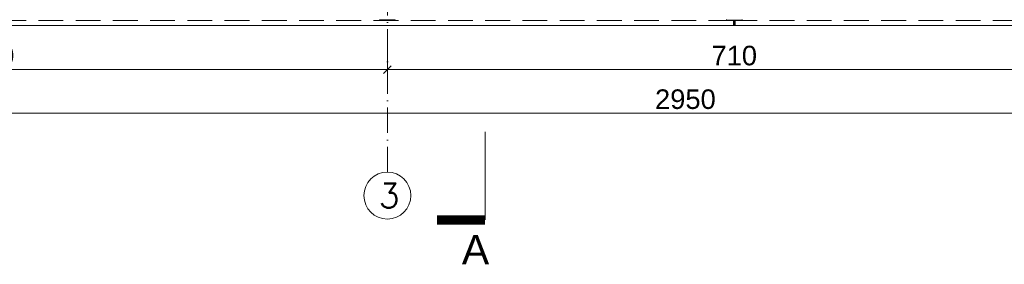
# Model space of a CAD drawing. Extents: x 64716 to 7565828, y -160732 to 5881792.
# Tile 6 of 160: x 100393 to 110469, y -53738 to -51237. Entities that reach past the tile are written whole.
import ezdxf

# ---------------------------------------------------------------- set-up
doc = ezdxf.new("R2010")
doc.units = 0
doc.header["$MEASUREMENT"] = 0
for name, pattern in [('DASHDOT', [20, 13, -3.4, 0.2, -3.4]), ('DASHED', [19.05, 12.7, -6.35]), ('GLOBAL-DASH-DOT-1', [18.5, 12, -3, 0.5, -3])]:
    doc.linetypes.add(name, pattern=pattern)
for name, color, linetype in [('100_rzut_okna', 1, 'Continuous'), ('Rbcs_EX_Profile', 7, 'Continuous'), ('xxWiata_rysunek_Widok ogólny_Representor_', 7, 'Continuous')]:
    doc.layers.add(name, color=color, linetype=linetype)
for name, color, linetype, lineweight in [('_A_LINIA KROJENIA', 51, 'GLOBAL-DASH-DOT-1', 18), ('_A_LINIA KROJENIA TEKST', 41, 'GLOBAL-DASH-DOT-1', 25), ('a___wymiary', 46, 'Continuous', 18), ('BK_Beton', 140, 'Continuous', 15), ('BK_Osie', 6, 'DASHDOT', 5), ('linii', 7, 'Continuous', 15)]:
    doc.layers.add(name, color=color, linetype=linetype, lineweight=lineweight)
doc.layers.add('tlo', color=7, linetype='Continuous', lineweight=9, true_color=0xb2b2b2)
doc.styles.add('ARIAL', font='arial.ttf')
doc.styles.add('RBCS_opis1', font='simplex.shx', dxfattribs={"oblique": 5, "height": 5})
doc.dimstyles.new('mosstowy 1-100', dxfattribs={"dimscale": 20, "dimtxt": 10, "dimasz": 4, "dimexe": 4, "dimexo": 4, "dimgap": 2, "dimtad": 1, "dimdec": 0, "dimlfac": 0.1, "dimtxsty": 'ARIAL', "dimblk": 'ARCHTICK', "dimcen": 4, "dimclrd": 4, "dimclre": 4, "dimclrt": 256, "dimadec": 0, "dimazin": 0, "dimtfac": 1, "dimtdec": 0, "dimtmove": 1, "dimatfit": 3, "dimfxl": 8, "dimfxlon": 1, "dimlwd": 9, "dimlwe": 9, "dimarcsym": 0})

# ---------------------------------------------------------------- blocks, each defined once
blk = doc.blocks.new('dfgdfgdfgdfg')
at = {"layer": 'Rbcs_EX_Profile', "color": 0, "linetype": 'DASHED', "lineweight": 5, "ltscale": 20}
for p, q in [((-17826, -18248), (-25410, -18248)), ((-25410, -18298), (-17826, -18298)), ((-21448, -18240), (-21448, -18248)), ((-21448, -18240), (-21288, -18240)), ((-21288, -18248), (-21288, -18240)), ((-17901, -18243), (-17901, -18248)), ((-17821, -18243), (-17901, -18243)), ((-17898, -18238), (-17898, -18243)), ((-17898, -18243), (-17738, -18243)), ((-17818, -18248), (-17826, -18248)), ((-17826, -18298), (-17826, -18248)), ((-17826, -18298), (-17826, -18248)), ((-17826, -18298), (-17818, -18298)), ((-17821, -18248), (-17821, -18243)), ((-17810, -18248), (-17818, -18248)), ((-17818, -18298), (-17818, -18248)), ((-17818, -18248), (-17818, -18298)), ((-17818, -18298), (-17810, -18298)), ((-17815, -18243), (-17815, -18248)), ((-17815, -18243), (-17735, -18243)), ((-17810, -18248), (-17810, -18298)), ((-10726, -18248), (-17810, -18248)), ((-17810, -18248), (-17810, -18298)), ((-17810, -18298), (-10726, -18298)), ((-17738, -18238), (-17738, -18243)), ((-17735, -18248), (-17735, -18243))]:
    blk.add_line(p, q, dxfattribs=at)
blk = doc.blocks.new('_ArchTick')
at = {"layer": '100_rzut_okna', "color": 0, "linetype": 'Continuous', "const_width": 0.15}
blk.add_lwpolyline([(-0.5, -0.5), (0.5, 0.5)], dxfattribs=at)
blk = doc.blocks.new('*D547')
at = {"layer": 'a___wymiary', "color": 4, "lineweight": 9}
for p, q in [((92455, -52033), (92455, -52273)), ((121955, -52033), (121955, -52273)), ((92455, -52193), (121955, -52193))]:
    blk.add_line(p, q, dxfattribs=at)
at = {"layer": 'Defpoints', "color": 0}
for p in [(92455, -51295), (121955, -51893), (121955, -52193)]:
    blk.add_point(p, dxfattribs=at)
at = {"layer": 'a___wymiary', "color": 4, "lineweight": 9, "xscale": 80, "yscale": 80, "zscale": 80, "rotation": 180}
blk.add_blockref('_ArchTick', (92455, -52193), dxfattribs=at)
at = {"layer": 'a___wymiary', "color": 4, "lineweight": 9, "xscale": 80, "yscale": 80, "zscale": 80}
blk.add_blockref('_ArchTick', (121955, -52193), dxfattribs=at)
at = {"layer": 'a___wymiary', "insert": (107205, -52051), "char_height": 200, "attachment_point": 5, "style": 'ARIAL'}
blk.add_mtext('2950', dxfattribs=at)
blk = doc.blocks.new('*D564')
at = {"layer": 'a___wymiary', "color": 4, "lineweight": 9}
for p, q in [((96055, -51907), (96055, -51667)), ((104155, -51907), (104155, -51667)), ((96055, -51747), (104155, -51747))]:
    blk.add_line(p, q, dxfattribs=at)
at = {"layer": 'Defpoints', "color": 0}
for p in [(104155, -51747), (96055, -52795), (104155, -52795)]:
    blk.add_point(p, dxfattribs=at)
at = {"layer": 'a___wymiary', "color": 4, "lineweight": 9, "xscale": 80, "yscale": 80, "zscale": 80, "rotation": 180}
blk.add_blockref('_ArchTick', (96055, -51747), dxfattribs=at)
at = {"layer": 'a___wymiary', "color": 4, "lineweight": 9, "xscale": 80, "yscale": 80, "zscale": 80}
blk.add_blockref('_ArchTick', (104155, -51747), dxfattribs=at)
at = {"layer": 'a___wymiary', "insert": (100105, -51605), "char_height": 200, "attachment_point": 5, "style": 'ARIAL'}
blk.add_mtext('810', dxfattribs=at)
blk = doc.blocks.new('*D566')
at = {"layer": 'a___wymiary', "color": 4, "lineweight": 9}
for p, q in [((104155, -51587), (104155, -51827)), ((111255, -51587), (111255, -51827)), ((104155, -51747), (111255, -51747))]:
    blk.add_line(p, q, dxfattribs=at)
at = {"layer": 'Defpoints', "color": 0}
for p in [(104155, -51295), (111255, -51295), (111255, -51747)]:
    blk.add_point(p, dxfattribs=at)
at = {"layer": 'a___wymiary', "color": 4, "lineweight": 9, "xscale": 80, "yscale": 80, "zscale": 80, "rotation": 180}
blk.add_blockref('_ArchTick', (104155, -51747), dxfattribs=at)
at = {"layer": 'a___wymiary', "color": 4, "lineweight": 9, "xscale": 80, "yscale": 80, "zscale": 80}
blk.add_blockref('_ArchTick', (111255, -51747), dxfattribs=at)
at = {"layer": 'a___wymiary', "insert": (107705, -51605), "char_height": 200, "attachment_point": 5, "style": 'ARIAL'}
blk.add_mtext('710', dxfattribs=at)
blk = doc.blocks.new('GFGDGDFG')
at = {"layer": '_A_LINIA KROJENIA', "color": 1, "linetype": 'Continuous'}
blk.add_line((36585, -31974), (36585, -32874), dxfattribs=at)
at = {"layer": '_A_LINIA KROJENIA', "color": 1, "linetype": 'Continuous', "const_width": 93.9}
blk.add_lwpolyline([(36585, -32874), (36094, -32874)], dxfattribs=at)
at = {"layer": '_A_LINIA KROJENIA TEKST', "color": 1, "style": 'ARIAL'}
blk.add_text('A', height=300, dxfattribs=at).set_placement((36347, -33327))

msp = doc.modelspace()

# ---------------------------------------------------------------- linework, layer by layer
at = {"layer": 'BK_Beton', "ltscale": 10}
msp.add_line((121955, -51295.2), (92455, -51295.2), dxfattribs=at)
at = {"layer": 'BK_Osie', "ltscale": 20}
for p, q in [((104155, -52795.2), (104155, -41045.2)), ((90955, -51295.2), (121955, -51295.2))]:
    msp.add_line(p, q, dxfattribs=at)
at = {"layer": 'xxWiata_rysunek_Widok ogólny_Representor_', "color": 3, "lineweight": 0}
msp.add_circle((104155, -53035.3), 240.1, dxfattribs=at)
msp.add_circle((104155, -53035.3), 240.1, dxfattribs=at)

# ---------------------------------------------------------------- block references
at = {"layer": 'linii'}
msp.add_blockref('GFGDGDFG', (68570.5, -20410.4), dxfattribs=at)
at = {"layer": 'tlo'}
msp.add_blockref('dfgdfgdfgdfg', (125522.9, -32997.5), dxfattribs=at)

# ---------------------------------------------------------------- texts
at = {"layer": 'xxWiata_rysunek_Widok ogólny_Representor_', "color": 3, "style": 'RBCS_opis1'}
msp.add_text('3', height=250, dxfattribs=at).set_placement((104067.5, -53160.3))

# ---------------------------------------------------------------- dimensions: what is measured, and where the dimension line sits
at = {"layer": 'a___wymiary'}
for base, p1, p2, picture, middle in [((121955, -52193.2), (92455, -51295.2), (121955, -51892.6), '*D547', (107205, -52051)), ((111255, -51746.7), (104155, -51295.2), (111255, -51295.2), '*D566', (107705, -51604.6)), ((104155, -51746.7), (96055, -52795.2), (104155, -52795.2), '*D564', (100105, -51604.6))]:
    dim = msp.add_linear_dim(base=base, p1=p1, p2=p2, dimstyle='mosstowy 1-100', dxfattribs=at)
    dim.commit()
    dim.dimension.update_dxf_attribs({"geometry": picture, "text_midpoint": middle})

doc.saveas('drawing.dxf')
